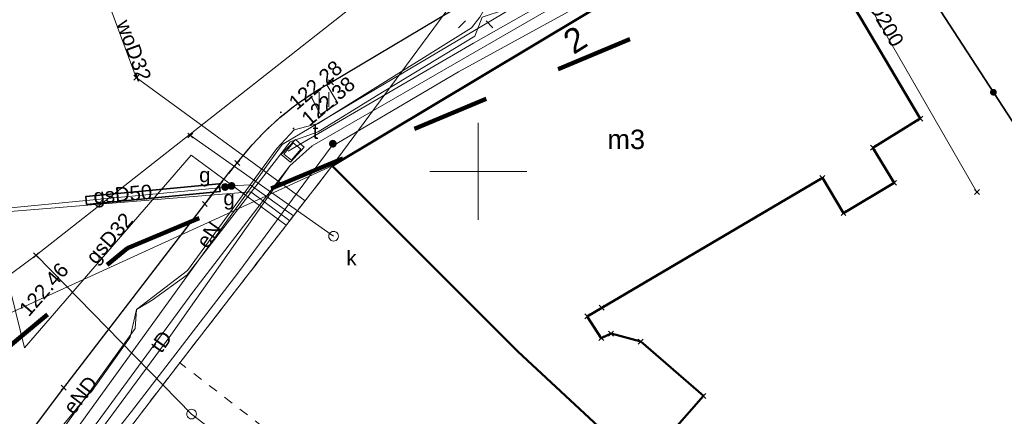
# Model space of a CAD drawing. Extents: x 6472695 to 6473494, y 5822279 to 5823456.
# Tile 16 of 51: x 6472926 to 6472977, y 5822587 to 5822608. Entities that reach past the tile are written whole.
import ezdxf
from ezdxf.enums import TextEntityAlignment as Align

# ---------------------------------------------------------------- set-up
doc = ezdxf.new("R2010")
doc.units = 0
for name, pattern in [('PRZER1-1', [1, 0.5, -0.5]), ('PRZER2-1', [1.5, 1, -0.5]), ('PRZER3-1', [2, 1.5, -0.5])]:
    doc.linetypes.add(name, pattern=pattern)
doc.layers.get('0').update_dxf_attribs({"linetype": 'CONTINUOUS'})
for name, color, linetype, lineweight in [('EGBU', 7, 'CONTINUOUS', 50), ('EGBU_O', 7, 'CONTINUOUS', 50), ('EGDE', 7, 'CONTINUOUS', 18), ('EGPG', 7, 'CONTINUOUS', 18), ('GEPADR_O', 7, 'CONTINUOUS', 18), ('GSPPRB', 7, 'CONTINUOUS', 18), ('OTKC', 7, 'CONTINUOUS', 18), ('OTKJ', 7, 'CONTINUOUS', 18), ('OTKK', 7, 'CONTINUOUS', 25), ('OTOO', 7, 'CONTINUOUS', 35), ('OTRS', 7, 'CONTINUOUS', 13), ('OTRS_O', 7, 'CONTINUOUS', 13), ('OTZT', 7, 'CONTINUOUS', 18), ('Ramka sekcyjna', 7, 'CONTINUOUS', 18), ('SUEO', 7, 'CONTINUOUS', 18), ('SULO', 7, 'CONTINUOUS', 35), ('SUPK', 7, 'CONTINUOUS', 18), ('SUPW', 7, 'CONTINUOUS', 18)]:
    doc.layers.add(name, color=color, linetype=linetype, lineweight=lineweight)
for name, color, linetype, lineweight, true_color in [('EGUG', 7, 'CONTINUOUS', 18, 0x008000), ('SUEP', 1, 'CONTINUOUS', 18, 0xff0000), ('SUEP_O', 1, 'CONTINUOUS', 18, 0xff0000), ('SUGP', 7, 'CONTINUOUS', 18, 0xbfbf00), ('SUGP_O', 7, 'CONTINUOUS', 18, 0xbfbf00), ('SUGW', 7, 'CONTINUOUS', 18, 0xbfbf00), ('SUGW_O', 7, 'CONTINUOUS', 18, 0xbfbf00), ('SUKP', 7, 'CONTINUOUS', 18, 0x803300), ('SUKP_O', 7, 'CONTINUOUS', 18, 0x803300), ('SUKS', 7, 'CONTINUOUS', 18, 0x803300), ('SUKS_O', 7, 'CONTINUOUS', 18, 0x803300), ('SUTP', 7, 'CONTINUOUS', 18, 0xff9100), ('SUTP_O', 7, 'CONTINUOUS', 18, 0xff9100), ('SUTU', 7, 'CONTINUOUS', 18, 0xff9100), ('SUTU_O', 7, 'CONTINUOUS', 18, 0xff9100), ('SUWP', 5, 'CONTINUOUS', 18, 0x0000ff), ('SUWP_O', 5, 'CONTINUOUS', 18, 0x0000ff)]:
    doc.layers.add(name, color=color, linetype=linetype, lineweight=lineweight, true_color=true_color)
doc.styles.add('Arial', font='Arial')

# ---------------------------------------------------------------- blocks, each defined once
blk = doc.blocks.new('D_GSPPRB0')
at = {"color": 0, "lineweight": 18}
for points in [[(-0.12726, -0.12726), (0.12726, 0.12726)], [(-0.12726, 0.12726), (0.12726, -0.12726)]]:
    blk.add_lwpolyline(points, dxfattribs=at)
blk = doc.blocks.new('D_GSPWPS1')
blk.add_hatch(color=0).paths.add_polyline_path([(-0.045, 0), (-0.043467, -0.011647), (-0.038971, -0.0225), (-0.03182, -0.03182), (-0.0225, -0.038971), (-0.011647, -0.043467), (0, -0.045), (0.011647, -0.043467), (0.0225, -0.038971), (0.03182, -0.03182), (0.038971, -0.0225), (0.043467, -0.011647), (0.045, 0), (0.043467, 0.011647), (0.038971, 0.0225), (0.03182, 0.03182), (0.0225, 0.038971), (0.011647, 0.043467), (0, 0.045), (-0.011647, 0.043467), (-0.0225, 0.038971), (-0.03182, 0.03182), (-0.038971, 0.0225), (-0.043467, 0.011647)])
blk = doc.blocks.new('D_GUPGZA1')
blk.add_hatch(color=0).paths.add_polyline_path([(-0.2, 0), (-0.193185, -0.051764), (-0.173205, -0.1), (-0.141421, -0.141421), (-0.1, -0.173205), (-0.051764, -0.193185), (0, -0.2), (0.051764, -0.193185), (0.1, -0.173205), (0.141421, -0.141421), (0.173205, -0.1), (0.193185, -0.051764), (0.2, 0), (0.193185, 0.051764), (0.173205, 0.1), (0.141421, 0.141421), (0.1, 0.173205), (0.051764, 0.193185), (0, 0.2), (-0.051764, 0.193185), (-0.1, 0.173205), (-0.141421, 0.141421), (-0.173205, 0.1), (-0.193185, 0.051764)])
blk = doc.blocks.new('D_GUPKSD1_1')
at = {"color": 0}
blk.add_lwpolyline([(0, 0.25), (0.064705, 0.241481), (0.125, 0.216506), (0.176777, 0.176777), (0.216506, 0.125), (0.241481, 0.064705), (0.25, 0), (0.241481, -0.064705), (0.216506, -0.125), (0.176777, -0.176777), (0.125, -0.216506), (0.064705, -0.241481), (0, -0.25), (-0.064705, -0.241481), (-0.125, -0.216506), (-0.176777, -0.176777), (-0.216506, -0.125), (-0.241481, -0.064705), (-0.25, 0), (-0.241481, 0.064705), (-0.216506, 0.125), (-0.176777, 0.176777), (-0.125, 0.216506), (-0.064705, 0.241481)], close=True, dxfattribs=at)
blk = doc.blocks.new('D_GUPIWZ1_3')
at = {"color": 0}
blk.add_lwpolyline([(0.375, -0.25), (-0.375, -0.25), (-0.375, 0.25), (0.375, 0.25)], close=True, dxfattribs=at)
blk = doc.blocks.new('D_GEPPGD1_2')
blk.add_hatch(color=0).paths.add_polyline_path([(0, -0.045), (0.013906, -0.042798), (0.02645, -0.036406), (0.036406, -0.02645), (0.042798, -0.013906), (0.045, 0), (0.042798, 0.013906), (0.036406, 0.02645), (0.02645, 0.036406), (0.013906, 0.042798), (0, 0.045), (-0.013906, 0.042798), (-0.02645, 0.036406), (-0.036406, 0.02645), (-0.042798, 0.013906), (-0.045, 0), (-0.042798, -0.013906), (-0.036406, -0.02645), (-0.02645, -0.036406), (-0.013906, -0.042798)])
blk = doc.blocks.new('D_GUPIWZ1_1')
at = {"color": 0}
blk.add_lwpolyline([(0, 0.25), (0.064705, 0.241481), (0.125, 0.216506), (0.176777, 0.176777), (0.216506, 0.125), (0.241481, 0.064705), (0.25, 0), (0.241481, -0.064705), (0.216506, -0.125), (0.176777, -0.176777), (0.125, -0.216506), (0.064705, -0.241481), (0, -0.25), (-0.064705, -0.241481), (-0.125, -0.216506), (-0.176777, -0.176777), (-0.216506, -0.125), (-0.241481, -0.064705), (-0.25, 0), (-0.241481, 0.064705), (-0.216506, 0.125), (-0.176777, 0.176777), (-0.125, 0.216506), (-0.064705, 0.241481)], close=True, dxfattribs=at)
blk = doc.blocks.new('D_GUPTUT1')
blk.add_hatch(color=0).paths.add_polyline_path([(-0.2, 0), (-0.193185, -0.051764), (-0.173205, -0.1), (-0.141421, -0.141421), (-0.1, -0.173205), (-0.051764, -0.193185), (0, -0.2), (0.051764, -0.193185), (0.1, -0.173205), (0.141421, -0.141421), (0.173205, -0.1), (0.193185, -0.051764), (0.2, 0), (0.193185, 0.051764), (0.173205, 0.1), (0.141421, 0.141421), (0.1, 0.173205), (0.051764, 0.193185), (0, 0.2), (-0.051764, 0.193185), (-0.1, 0.173205), (-0.141421, 0.141421), (-0.173205, 0.1), (-0.193185, 0.051764)])
blk = doc.blocks.new('D_KOLO')
blk.add_hatch(color=0).paths.add_polyline_path([(-0.175, 0), (-0.169037, -0.045293), (-0.151554, -0.0875), (-0.123744, -0.123744), (-0.0875, -0.151554), (-0.045293, -0.169037), (0, -0.175), (0.045293, -0.169037), (0.0875, -0.151554), (0.123744, -0.123744), (0.151554, -0.0875), (0.169037, -0.045293), (0.175, 0), (0.169037, 0.045293), (0.151554, 0.0875), (0.123744, 0.123744), (0.0875, 0.151554), (0.045293, 0.169037), (0, 0.175), (-0.045293, 0.169037), (-0.0875, 0.151554), (-0.123744, 0.123744), (-0.151554, 0.0875), (-0.169037, 0.045293)])
blk = doc.blocks.new('D_GUPELA2')
blk.add_hatch(color=0).paths.add_polyline_path([(-0.001087, 0.044987), (0.011881, 0.043403), (0.021281, 0.03965), (0.030065, 0.033482), (0.038133, 0.023893), (0.043117, 0.012881), (0.044986, 0.001113), (0.044323, -0.007777), (0.040557, -0.019497), (0.033417, -0.030138), (0.024849, -0.037517), (0.013788, -0.042836), (0.002013, -0.044955), (-0.00982, -0.043916), (-0.020466, -0.040077), (-0.029541, -0.033946), (-0.036867, -0.025804), (-0.04187, -0.01649), (-0.04461, -0.005909), (-0.044532, 0.006476), (-0.041285, 0.017903), (-0.034764, 0.028574), (-0.024479, 0.03776), (-0.013449, 0.042943)])
at = {"color": 0}
for points in [[(-0.883883, 0.883883), (-0.53033, 0.53033)], [(0.883883, 0.883883), (0.53033, 0.53033)], [(-0.883883, -0.883883), (-0.53033, -0.53033)], [(0.883883, -0.883883), (0.53033, -0.53033)]]:
    blk.add_lwpolyline(points, dxfattribs=at)
blk = doc.blocks.new('D_GSSUTR1')
at = {"color": 0}
for points in [[(-0.25666, 0.36165), (-0.25666, -0.38835)], [(0.24334, -0.38835), (0.24334, 0.36165)]]:
    blk.add_lwpolyline(points, dxfattribs=at)

msp = doc.modelspace()

# ---------------------------------------------------------------- linework, layer by layer
at = {"linetype": 'PRZER1-1', "lineweight": 211, "ltscale": 8, "elevation": 10.04}
msp.add_lwpolyline([(6472867.427, 5822584.768), (6472899.009, 5822582.347), (6472904.485, 5822578.253), (6472918.602, 5822584.949), (6472931.947, 5822596.048), (6472961.416, 5822608.307), (6472985.727, 5822620.307), (6472990.013, 5822623.143), (6472991.048, 5822621.843), (6473001.374, 5822628.822), (6473000.679, 5822630.199), (6473029.761, 5822649.439)], dxfattribs=at)
at = {"layer": 'EGBU', "linetype": 'Continuous', "lineweight": 50}
msp.add_lwpolyline([(6472942.484, 5822600.286), (6472965.776, 5822614.268), (6472969.657, 5822607.945), (6472972.751, 5822602.717), (6472970.32, 5822601.218), (6472971.405, 5822599.409), (6472968.803, 5822597.849), (6472967.718, 5822599.659), (6472956.359, 5822592.973), (6472955.608, 5822592.531), (6472956.329, 5822591.409), (6472956.836, 5822591.642), (6472958.367, 5822591.228), (6472961.587, 5822588.429), (6472958.412, 5822584.797), (6472952.037, 5822590.729)], close=True, dxfattribs=at)
at = {"layer": 'EGDE', "linetype": 'Continuous', "lineweight": 18}
for points in [[(6473011.915, 5822641.833), (6472997.849, 5822633.187), (6472994.678, 5822631.238), (6472973.906, 5822618.979), (6472973.831, 5822619.097), (6472968.751, 5822616.055), (6472942.484, 5822600.286), (6472971.555, 5822639.699), (6472993.586, 5822651.164), (6472997.964, 5822653.729), (6473019.754, 5822666.385)], [(6472922.925, 5822619.951), (6472926.767, 5822621.495), (6472926.681, 5822621.698), (6472936.427, 5822625.612), (6472936.524, 5822625.382), (6472943.388, 5822628.125), (6472943.322, 5822628.281), (6472954.7, 5822632.982), (6472954.75, 5822632.862), (6472958.343, 5822634.312), (6472966.067, 5822637.488), (6472970.323, 5822639.237), (6472971.555, 5822639.699), (6472942.484, 5822600.286), (6472904.255, 5822582.798)]]:
    msp.add_lwpolyline(points, dxfattribs=at)
for points in [[(6472994.678, 5822631.238), (6473000.956, 5822619.644), (6473009.691, 5822608.108), (6473019.37, 5822598.142), (6473013.14, 5822591.87), (6473003.92, 5822581.7), (6472999.145, 5822576.885), (6472995.821, 5822580.213), (6472989.532, 5822585.718), (6472987.77, 5822588.918), (6472982.779, 5822595.159), (6472980.207, 5822598.39), (6472968.751, 5822616.055), (6472973.831, 5822619.097), (6472973.906, 5822618.979)], [(6472942.484, 5822600.286), (6472968.751, 5822616.055), (6472980.207, 5822598.39), (6472982.779, 5822595.159), (6472987.77, 5822588.918), (6472989.532, 5822585.718), (6472995.821, 5822580.213), (6472999.145, 5822576.885), (6473010.104, 5822565.909), (6473029.786, 5822546.199), (6473046.316, 5822529.579), (6473037.625, 5822518.359), (6473034.676, 5822516.969), (6473012.387, 5822537.239), (6473014.783, 5822541.166), (6472995.607, 5822552.16), (6472976.152, 5822569.74), (6472972.316, 5822573.207), (6472960.556, 5822583.834), (6472960.045, 5822583.278), (6472952.037, 5822590.729)], [(6472847.489, 5822472.189), (6472838.691, 5822476.963), (6472858.077, 5822503.153), (6472861.934, 5822508.203), (6472870.236, 5822519.279), (6472888.274, 5822543.02), (6472891.286, 5822546.982), (6472896.898, 5822554.366), (6472900.9, 5822564.309), (6472903.241, 5822573.841), (6472903.453, 5822573.784), (6472905.167, 5822580.324), (6472905.693, 5822580.649), (6472904.255, 5822582.798), (6472942.484, 5822600.286), (6472934.635, 5822590.138), (6472910.451, 5822558.58), (6472910.149, 5822558.143), (6472910.21, 5822557.985), (6472886.117, 5822525.173)]]:
    msp.add_lwpolyline(points, close=True, dxfattribs=at)
at = {"layer": 'EGUG', "linetype": 'PRZER1-1', "lineweight": 18}
for points in [[(6473108.815, 5822608.08), (6473084.61, 5822634.23), (6473083.23, 5822635.73), (6473071.09, 5822649), (6473055.67, 5822666.2), (6473053.34, 5822666.7), (6473035.52, 5822656.15), (6473025.087, 5822649.737), (6473014.388, 5822643.352), (6473011.915, 5822641.833), (6472997.849, 5822633.187), (6472994.678, 5822631.238), (6472973.906, 5822618.979), (6472973.831, 5822619.097), (6472968.751, 5822616.055), (6472942.484, 5822600.286), (6472934.635, 5822590.138), (6472910.451, 5822558.58), (6472910.149, 5822558.143), (6472910.21, 5822557.985), (6472886.117, 5822525.173)], [(6473010.104, 5822565.909), (6472999.145, 5822576.885), (6472995.821, 5822580.213), (6472989.532, 5822585.718), (6472987.77, 5822588.918), (6472982.779, 5822595.159), (6472980.207, 5822598.39), (6472968.751, 5822616.055), (6472973.831, 5822619.097), (6472973.906, 5822618.979), (6472994.678, 5822631.238), (6473000.956, 5822619.644), (6473009.691, 5822608.108)]]:
    msp.add_lwpolyline(points, dxfattribs=at)
msp.add_lwpolyline([(6472942.484, 5822600.286), (6472968.751, 5822616.055), (6472980.207, 5822598.39), (6472982.779, 5822595.159), (6472987.77, 5822588.918), (6472989.532, 5822585.718), (6472995.821, 5822580.213), (6472999.145, 5822576.885), (6473010.104, 5822565.909), (6473029.786, 5822546.199), (6473046.316, 5822529.579), (6473037.625, 5822518.359), (6473035.859, 5822516.079), (6473028.416, 5822506.47), (6473023.359, 5822510.387), (6473032.611, 5822515.423), (6473034.676, 5822516.969), (6473012.387, 5822537.239), (6473014.783, 5822541.166), (6472995.607, 5822552.16), (6472976.152, 5822569.74), (6472970.631, 5822562.465), (6472934.635, 5822590.138)], close=True, dxfattribs=at)
at = {"layer": 'OTKC', "linetype": 'PRZER2-1', "lineweight": 18, "elevation": 10.18}
msp.add_lwpolyline([(6472937.596, 5822600.436, -0.065839), (6472940.367, 5822603.241), (6472941.345, 5822603.938), (6472941.883, 5822602.934), (6472942.775, 5822603.511), (6472942.198, 5822604.46), (6472942.419, 5822604.581), (6472949.506, 5822608.795), (6472958.65, 5822614.291), (6472962.441, 5822616.492), (6472982.258, 5822628.305), (6472982.776, 5822627.291), (6472983.681, 5822627.829), (6472983.156, 5822628.84), (6472995.098, 5822635.942), (6473009.318, 5822644.456)], format="xyb", dxfattribs=at)
msp.add_lwpolyline([(6473009.102, 5822640.104), (6472997.849, 5822633.187), (6472994.678, 5822631.238), (6472973.831, 5822619.097), (6472972.5, 5822618.287), (6472972.184, 5822618.111), (6472971.772, 5822617.864), (6472971.686, 5822617.813), (6472969.052, 5822616.235), (6472968.751, 5822616.055), (6472965.776, 5822614.268), (6472942.484, 5822600.286)], dxfattribs=at)
at = {"layer": 'OTKJ', "linetype": 'PRZER3-1', "lineweight": 18, "elevation": 10.18}
for points in [[(6472942.419, 5822604.581), (6472949.506, 5822608.795), (6472958.65, 5822614.291), (6472962.441, 5822616.492), (6472982.292, 5822628.326), (6472995.098, 5822635.942), (6473013.395, 5822646.898), (6473027.928, 5822655.579), (6473039.589, 5822662.547), (6473046.841, 5822666.93), (6473047.756, 5822667.482), (6473049.47, 5822668.518), (6473053.055, 5822670.518)], [(6472895.485, 5822539), (6472900.083, 5822545.118), (6472902.654, 5822548.531), (6472903.596, 5822549.909), (6472905.187, 5822552.753), (6472907.003, 5822556.724), (6472908.014, 5822558.709), (6472908.772, 5822560.234), (6472913.202, 5822567.47), (6472916.456, 5822572.711), (6472917.341, 5822573.91), (6472922.255, 5822580.324), (6472928.663, 5822588.855), (6472935.926, 5822598.319)]]:
    msp.add_lwpolyline(points, dxfattribs=at)
msp.add_lwpolyline([(6472935.926, 5822598.319), (6472937.596, 5822600.436, -0.10701), (6472942.419, 5822604.581)], format="xyb", dxfattribs=at)
at = {"layer": 'OTKK', "linetype": 'Continuous', "lineweight": 25, "elevation": 10.18}
msp.add_lwpolyline([(6472895.485, 5822539), (6472900.083, 5822545.118), (6472902.654, 5822548.531), (6472903.596, 5822549.909), (6472905.187, 5822552.753), (6472907.003, 5822556.724), (6472908.014, 5822558.709), (6472908.772, 5822560.234), (6472913.202, 5822567.47), (6472916.456, 5822572.711), (6472917.341, 5822573.91), (6472922.255, 5822580.324), (6472928.663, 5822588.855), (6472935.926, 5822598.319, -0.017534), (6472937.596, 5822600.436, -0.10701), (6472942.419, 5822604.581), (6472949.506, 5822608.795), (6472958.65, 5822614.291), (6472962.441, 5822616.492), (6472982.292, 5822628.326), (6472995.098, 5822635.942), (6473013.395, 5822646.898)], format="xyb", dxfattribs=at)
at = {"layer": 'OTOO', "linetype": 'Continuous', "lineweight": 35, "elevation": 10.18}
msp.add_lwpolyline([(6472987.77, 5822588.94), (6472982.779, 5822595.159), (6472980.207, 5822598.39), (6472968.751, 5822616.055)], dxfattribs=at)
at = {"layer": 'OTZT', "linetype": 'PRZER2-1', "lineweight": 18, "elevation": 10.1}
msp.add_lwpolyline([(6472942.198, 5822604.46), (6472942.775, 5822603.511), (6472941.883, 5822602.934), (6472941.345, 5822603.938)], close=True, dxfattribs=at)
at = {"layer": 'Ramka sekcyjna', "linetype": 'Continuous', "lineweight": 18, "elevation": 100, "flags": 128}
for points in [[(6472950, 5822597.5), (6472950, 5822602.5)], [(6472952.5, 5822600), (6472947.5, 5822600)]]:
    msp.add_lwpolyline(points, dxfattribs=at)
at = {"layer": 'SUEP', "linetype": 'Continuous', "lineweight": 18, "elevation": 10.14}
for points in [[(6472994.87, 5822631.673), (6472993.809, 5822632.015), (6472992.707, 5822631.568), (6472991.811, 5822631.568), (6472979.305, 5822623.927), (6472977.962, 5822623.445), (6472975.344, 5822622.55), (6472972.105, 5822621.002), (6472962.346, 5822614.967), (6472958.415, 5822612.517), (6472956.348, 5822610.556), (6472951.352, 5822608.318), (6472950.208, 5822607.941), (6472949.831, 5822606.966), (6472944.763, 5822603.898), (6472941.766, 5822602.039), (6472940.319, 5822601.523), (6472935.011, 5822594.665), (6472933.22, 5822593.357), (6472932.414, 5822592.876), (6472932.078, 5822591.456), (6472930.319, 5822588.969), (6472925.53, 5822583.187), (6472918.337, 5822574.318)], [(6472928.547, 5822586.628), (6472932.341, 5822591.912), (6472932.414, 5822592.876), (6472935.026, 5822594.892), (6472939.639, 5822601.184), (6472940.53, 5822602.139), (6472941.755, 5822602.473), (6472949.65, 5822607.387), (6472950.079, 5822607.936), (6472950.473, 5822608.639), (6472955.925, 5822610.921), (6472958.394, 5822613.219), (6472972.503, 5822621.743), (6472976.081, 5822623.443), (6472976.75, 5822623.884), (6472979.5, 5822622.23)]]:
    msp.add_lwpolyline(points, dxfattribs=at)
at = {"layer": 'SUGP', "linetype": 'Continuous', "lineweight": 18, "elevation": 10.14}
for points in [[(6472926.647, 5822590.918), (6472923.221, 5822604.766), (6472919.514, 5822619.35)], [(6472926.647, 5822590.918), (6472935.229, 5822600.828), (6472940.118, 5822597.226)], [(6472925.742, 5822598.108), (6472929.816, 5822598.499), (6472936.688, 5822599.159), (6472937.302, 5822599.249)], [(6472937.302, 5822599.249), (6472938.259, 5822599.31), (6472940.491, 5822597.709)], [(6472925.903, 5822597.936), (6472938.293, 5822598.946), (6472940.294, 5822597.454)]]:
    msp.add_lwpolyline(points, dxfattribs=at)
at = {"layer": 'SUKP', "linetype": 'Continuous', "lineweight": 18, "elevation": 10.14}
for points in [[(6472961.753, 5822623.128), (6472975.671, 5822598.937)], [(6472953.18, 5822616.103), (6472927.238, 5822595.675)], [(6472935.182, 5822601.849), (6472942.553, 5822596.659)], [(6472927.238, 5822595.675), (6472916.997, 5822588.083)], [(6472927.238, 5822595.675), (6472935.242, 5822587.498), (6472949.099, 5822576.876)]]:
    msp.add_lwpolyline(points, dxfattribs=at)
at = {"layer": 'SULO', "linetype": 'Continuous', "lineweight": 35, "elevation": 10.12}
msp.add_lwpolyline([(6472929.835, 5822598.3), (6472936.707, 5822598.96), (6472936.669, 5822599.358), (6472929.797, 5822598.698)], close=True, dxfattribs=at)
at = {"layer": 'SUPK', "linetype": 'Continuous', "lineweight": 18, "elevation": 10.14}
msp.add_lwpolyline([(6472939.853, 5822600.877), (6472940.332, 5822600.468), (6472941.044, 5822601.251), (6472940.595, 5822601.649)], close=True, dxfattribs=at)
at = {"layer": 'SUTP', "linetype": 'Continuous', "lineweight": 18, "elevation": 10.14}
for points in [[(6472919.739, 5822573.488), (6472939.907, 5822601.378), (6472960.252, 5822613.474), (6472979.418, 5822625.463), (6472975.183, 5822636.248), (6472974.574, 5822639.003)], [(6472940.218, 5822601.044), (6472949.764, 5822606.607), (6472956.454, 5822610.415), (6472960.561, 5822612.917), (6472966.504, 5822616.763), (6472973.641, 5822621.166), (6472979.937, 5822625.206), (6472975.64, 5822636.181), (6472975.235, 5822638.733), (6472958.427, 5822630.453)], [(6472940.294, 5822600.287), (6472941.445, 5822601.32), (6472963.999, 5822614.34), (6472987.768, 5822628.586)], [(6472983.052, 5822624.993), (6472967.396, 5822615.597), (6472959.898, 5822611.121), (6472948.983, 5822605.134), (6472942.426, 5822601.27), (6472937.616, 5822594.764), (6472932.142, 5822587.627), (6472925.822, 5822579.585), (6472919.623, 5822571.577), (6472914.148, 5822564.705), (6472910.118, 5822559.642)], [(6472919.897, 5822572.695), (6472928.776, 5822584.867), (6472935.305, 5822593.784), (6472940.294, 5822600.287)], [(6472940.294, 5822600.287), (6472934.177, 5822591.567), (6472928.042, 5822583.255), (6472922.354, 5822575.597), (6472920.147, 5822572.627)]]:
    msp.add_lwpolyline(points, dxfattribs=at)
at = {"layer": 'SUWP', "linetype": 'Continuous', "lineweight": 18, "elevation": 10.14}
msp.add_lwpolyline([(6472928.998, 5822614.026), (6472932.394, 5822604.831), (6472941.083, 5822598.475)], dxfattribs=at)

# ---------------------------------------------------------------- block references
at = {"layer": 'EGPG', "linetype": 'Continuous', "lineweight": 18}
for p in [(6472942.484, 5822600.286), (6472952.037, 5822590.729), (6472934.635, 5822590.138)]:
    msp.add_blockref('D_GEPPGD1_2', p, dxfattribs=at)
at = {"layer": 'GSPPRB', "linetype": 'Continuous', "lineweight": 18}
for p in [(6472932.394, 5822604.831, 10.28), (6472942.419, 5822604.581, 10.28), (6472972.751, 5822602.717, 10.28), (6472935.182, 5822601.849, 10.28), (6472970.32, 5822601.218, 10.28), (6472937.596, 5822600.436, 10.28), (6472967.718, 5822599.659, 10.28), (6472971.405, 5822599.409, 10.28), (6472975.671, 5822598.937, 10.28), (6472935.926, 5822598.319, 10.28), (6472968.803, 5822597.849, 10.28), (6472927.238, 5822595.675, 10.28), (6472956.359, 5822592.973, 10.28), (6472955.608, 5822592.531, 10.28), (6472956.329, 5822591.409, 10.28), (6472956.836, 5822591.642, 10.28), (6472958.367, 5822591.228, 10.28), (6472928.663, 5822588.855, 10.28), (6472961.587, 5822588.429, 10.28)]:
    msp.add_blockref('D_GSPPRB0', p, dxfattribs=at)
at = {"layer": 'OTOO', "linetype": 'Continuous', "lineweight": 35, "rotation": 122.9639738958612}
msp.add_blockref('D_KOLO', (6472976.519, 5822604.076, 10.18), dxfattribs=at)
msp.add_blockref('D_KOLO', (6472976.519, 5822604.076, 10.18), dxfattribs=at)
at = {"layer": 'OTRS', "linetype": 'Continuous', "lineweight": 13}
for p in [(6472939.836, 5822603.041, 10.08), (6472940.491, 5822602.215, 10.08)]:
    msp.add_blockref('D_GSPWPS1', p, dxfattribs=at)
at = {"layer": 'OTZT', "linetype": 'Continuous', "lineweight": 18}
msp.add_blockref('D_GSSUTR1', (6472942.06, 5822603.712, 10.1), dxfattribs=at)
at = {"layer": 'SUEO', "linetype": 'Continuous', "lineweight": 18}
msp.add_blockref('D_GUPELA2', (6472949.873, 5822608.279, 10.15), dxfattribs=at)
at = {"layer": 'SUGW', "linetype": 'Continuous', "lineweight": 18}
msp.add_blockref('D_GUPGZA1', (6472936.968, 5822599.194, 10.16), dxfattribs=at)
at = {"layer": 'SUGW', "linetype": 'Continuous', "lineweight": 18, "rotation": 185.484199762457}
msp.add_blockref('D_GUPGZA1', (6472937.302, 5822599.249, 10.16), dxfattribs=at)
at = {"layer": 'SUKS', "linetype": 'Continuous', "lineweight": 18}
msp.add_blockref('D_GUPKSD1_1', (6472942.553, 5822596.659, 10.16), dxfattribs=at)
at = {"layer": 'SUPW', "linetype": 'Continuous', "lineweight": 18, "rotation": 50.44131949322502}
msp.add_blockref('D_GUPIWZ1_3', (6472940.432, 5822601.018, 10.18), dxfattribs=at)
at = {"layer": 'SUPW', "linetype": 'Continuous', "lineweight": 18}
msp.add_blockref('D_GUPIWZ1_1', (6472935.242, 5822587.498, 10.18), dxfattribs=at)
at = {"layer": 'SUTU', "linetype": 'Continuous', "lineweight": 18}
msp.add_blockref('D_GUPTUT1', (6472942.517, 5822601.425, 10.16), dxfattribs=at)

# ---------------------------------------------------------------- texts
at = {"layer": 'EGBU_O', "linetype": 'Continuous', "lineweight": 0, "style": 'Arial'}
msp.add_text('m3', height=1, dxfattribs=at).set_placement((6472957.617, 5822601.149, 10.8), align=Align.CENTER)
at = {"layer": 'GEPADR_O', "linetype": 'Continuous', "lineweight": 0, "style": 'Arial'}
msp.add_text('2', height=1.25, rotation=32.1165, dxfattribs=at).set_placement((6472954.902, 5822605.991, 10.8))
at = {"layer": 'OTRS_O', "linetype": 'Continuous', "lineweight": 0, "style": 'Arial'}
for s, rotation, p in [('122.28', 40.8754, (6472940.653, 5822603.115, 10.8)), ('122.38', 40.8754, (6472941.308, 5822602.289, 10.8)), ('122.46', 48.7867, (6472926.86, 5822592.471, 10.8))]:
    msp.add_text(s, height=0.75, rotation=rotation, dxfattribs=at).set_placement(p)
at = {"layer": 'SUEP_O', "linetype": 'Continuous', "lineweight": 0, "style": 'Arial'}
for s, rotation, p in [('eN', 55.1478, (6472936.432, 5822596.526, 10.8)), ('eND', 52.2627, (6472929.817, 5822588.255, 10.8))]:
    msp.add_text(s, height=0.75, rotation=rotation, dxfattribs=at).set_placement(p, align=Align.CENTER)
at = {"layer": 'SUGP_O', "linetype": 'Continuous', "lineweight": 0, "style": 'Arial'}
for s, rotation, p in [('gsD50', 4.6624, (6472931.731, 5822598.461, 10.8)), ('gsD32', 49.1053, (6472931.295, 5822596.31, 10.8))]:
    msp.add_text(s, height=0.75, rotation=rotation, dxfattribs=at).set_placement(p, align=Align.CENTER)
at = {"layer": 'SUGW_O', "linetype": 'Continuous', "lineweight": 0, "style": 'Arial'}
for p in [(6472936.218, 5822599.444, 10.8), (6472937.464, 5822598.253, 10.8)]:
    msp.add_text('g', height=0.75, dxfattribs=at).set_placement(p, align=Align.RIGHT)
at = {"layer": 'SUKP_O', "linetype": 'Continuous', "lineweight": 0, "style": 'Arial'}
msp.add_text('koD200', height=0.75, rotation=299.914, dxfattribs=at).set_placement((6472970.406, 5822607.902, 10.8), align=Align.CENTER)
at = {"layer": 'SUKS_O', "linetype": 'Continuous', "lineweight": 0, "style": 'Arial'}
msp.add_text('k', height=0.75, dxfattribs=at).set_placement((6472943.734, 5822595.168, 10.8), align=Align.RIGHT)
at = {"layer": 'SUTP_O', "linetype": 'Continuous', "lineweight": 0, "style": 'Arial'}
msp.add_text('tD', height=0.75, rotation=54.95, dxfattribs=at).set_placement((6472933.986, 5822591.014, 10.8), align=Align.CENTER)
at = {"layer": 'SUTU_O', "linetype": 'Continuous', "lineweight": 0, "style": 'Arial'}
msp.add_text('t', height=0.75, dxfattribs=at).set_placement((6472941.767, 5822601.675, 10.8), align=Align.RIGHT)
at = {"layer": 'SUWP_O', "linetype": 'Continuous', "lineweight": 0, "style": 'Arial'}
msp.add_text('woD32', height=0.75, rotation=290.2721, dxfattribs=at).set_placement((6472931.93, 5822606.101, 10.8), align=Align.CENTER)

doc.saveas('drawing.dxf')
